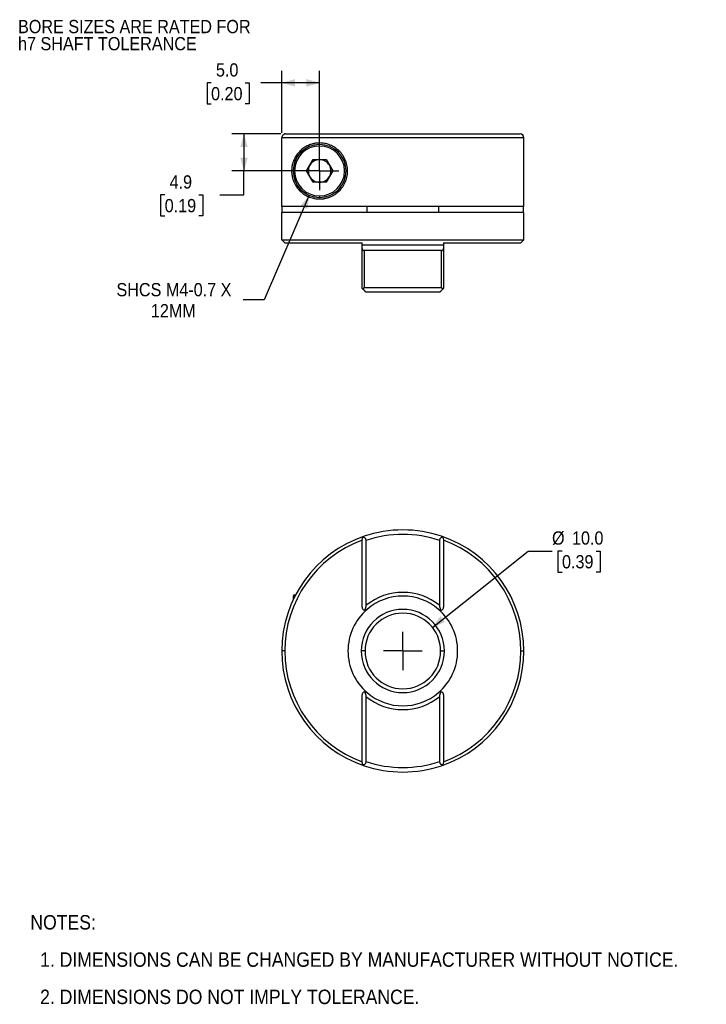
# Model space of a CAD drawing. Header units: millimetres. Extents: x 6 to 432, y 0 to 272.
# Tile 1 of 2: x 6 to 188, y 12 to 272. Entities that reach past the tile are written whole.
import ezdxf

# ---------------------------------------------------------------- set-up
doc = ezdxf.new("R2010")
doc.units = ezdxf.units.MM
doc.linetypes.add('SLD-Center', pattern=[19.05, 15.24, -1.27, 1.27, -1.27])
doc.linetypes.add('SLD-Solid', pattern=[0])
doc.layers.add('CENTER', color=40, linetype='SLD-Center')
doc.layers.add('DIMENSIONS', color=140, linetype='SLD-Solid', lineweight=25)
doc.layers.add('TEXT', color=140, linetype='SLD-Solid', lineweight=25)
doc.styles.add('SLDTEXTSTYLE0', font='GOTHIC.TTF', dxfattribs={"width": 0.913})
doc.dimstyles.new('SLDDIMSTYLE0', dxfattribs={"dimtxt": 3.5, "dimasz": 3.5, "dimexe": 0, "dimexo": 0.0625, "dimgap": 0.875, "dimtad": 0, "dimtih": 1, "dimtoh": 1, "dimdec": 1, "dimlfac": 0.5, "dimrnd": 1e-09, "dimzin": 4, "dimdsep": 46, "dimtxsty": 'SLDTEXTSTYLE0', "dimsah": 1, "dimcen": 0, "dimadec": 0, "dimazin": 1, "dimtfac": 1, "dimtdec": 1, "dimtofl": 0, "dimtmove": 0, "dimatfit": 3, "dimfxl": 0, "dimfrac": 2, "dimtolj": 1, "dimtzin": 12, "dimarcsym": 0})
doc.dimstyles.new('SLDDIMSTYLE2', dxfattribs={"dimtxt": 3.5, "dimasz": 3.5, "dimexe": 0, "dimexo": 0.0625, "dimgap": 0.875, "dimtad": 0, "dimtih": 1, "dimtoh": 1, "dimdec": 1, "dimlfac": 0.5, "dimrnd": 1e-09, "dimzin": 12, "dimdsep": 46, "dimtxsty": 'SLDTEXTSTYLE0', "dimsah": 1, "dimcen": 0.09, "dimadec": 0, "dimazin": 3, "dimtfac": 1, "dimtdec": 1, "dimtofl": 0, "dimtmove": 0, "dimatfit": 3, "dimfxl": 0, "dimfrac": 2, "dimtolj": 1, "dimtzin": 12, "dimarcsym": 0})
doc.dimstyles.new('SLDDIMSTYLE3', dxfattribs={"dimtxt": 3.5, "dimasz": 3.5, "dimexe": 0, "dimexo": 0.0625, "dimgap": 0.875, "dimtad": 0, "dimtih": 1, "dimtoh": 1, "dimdec": 1, "dimlfac": 0.5, "dimrnd": 1e-09, "dimzin": 4, "dimdsep": 46, "dimtxsty": 'SLDTEXTSTYLE0', "dimsah": 1, "dimcen": 0.09, "dimadec": 0, "dimazin": 1, "dimtfac": 1, "dimtdec": 1, "dimtofl": 0, "dimtmove": 0, "dimatfit": 3, "dimfxl": 0, "dimfrac": 2, "dimtolj": 1, "dimtzin": 12, "dimarcsym": 0})
doc.dimstyles.new('SLDDIMSTYLE4', dxfattribs={"dimtxt": 3.5, "dimasz": 3.5, "dimexe": 0, "dimexo": 0.0625, "dimgap": 0.875, "dimtad": 0, "dimtih": 1, "dimtoh": 1, "dimdec": 1, "dimlfac": 0.5, "dimrnd": 1e-09, "dimzin": 12, "dimdsep": 46, "dimtxsty": 'SLDTEXTSTYLE0', "dimsah": 1, "dimcen": 0, "dimadec": 0, "dimazin": 3, "dimtfac": 1, "dimtdec": 1, "dimtofl": 0, "dimtmove": 0, "dimatfit": 3, "dimfxl": 0, "dimfrac": 2, "dimtolj": 1, "dimtzin": 12, "dimarcsym": 0})

# ---------------------------------------------------------------- blocks, each defined once
blk = doc.blocks.new('SW_NOTE_0_2')
at = {"layer": 'TEXT', "color": 0, "char_height": 3.5, "attachment_point": 1, "style": 'SLDTEXTSTYLE0'}
for s, insert in [('BORE SIZES ARE RATED FOR ', (0, 4.47)), ('h7 SHAFT TOLERANCE', (0, -0.05))]:
    blk.add_mtext(s, dxfattribs=dict(at, insert=insert))
blk = doc.blocks.new('SW_NOTE_0_3')
at = {"layer": 'TEXT', "color": 0, "char_height": 3.5, "attachment_point": 1, "style": 'SLDTEXTSTYLE0'}
for s, insert in [('BORE SIZES ARE RATED FOR ', (0, 4.47)), ('h7 SHAFT TOLERANCE', (0, -0.05))]:
    blk.add_mtext(s, dxfattribs=dict(at, insert=insert))
blk = doc.blocks.new('SW_NOTE_0_4')
at = {"layer": 'TEXT', "color": 0, "char_height": 3.81, "attachment_point": 1, "style": 'SLDTEXTSTYLE0'}
for s, insert in [('NOTES:', (0, 4.87)), ('  1. DIMENSIONS CAN BE CHANGED BY MANUFACTURER WITHOUT NOTICE.', (0, -4.99)), ('  2. DIMENSIONS DO NOT IMPLY TOLERANCE.', (0, -14.84))]:
    blk.add_mtext(s, dxfattribs=dict(at, insert=insert))
blk = doc.blocks.new('_D')
at = {"layer": 'DIMENSIONS'}
for p, q in [((115.55, 111.38), (140.84, 131.56)), ((140.84, 131.56), (147.19, 131.56)), ((149.83, 131.56), (148.76, 131.56)), ((148.76, 131.56), (148.76, 126.01)), ((158.88, 131.56), (159.95, 131.56)), ((159.95, 131.56), (159.95, 126.01)), ((148.76, 126.01), (149.83, 126.01)), ((159.95, 126.01), (158.88, 126.01))]:
    blk.add_line(p, q, dxfattribs=at)
blk.add_solid([(115.55, 111.38), (118.91, 112.78), (117.67, 114.34)], dxfattribs=at)
at = {"layer": 'DIMENSIONS', "char_height": 3.5, "attachment_point": 1, "style": 'SLDTEXTSTYLE0'}
for s, insert in [('%%c', (147.19, 136.75)), ('10.0', (152.47, 136.75)), ('0.39', (149.83, 130.48))]:
    blk.add_mtext(s, dxfattribs=dict(at, insert=insert))
blk = doc.blocks.new('SW_CENTERMARKSYMBOL_0')
at = {"layer": 'CENTER', "color": 0}
for q in [(0, 5.08), (-5.08, 0), (0, -5.08), (5.08, 0)]:
    blk.add_line((0, 0), q, dxfattribs=at)
blk = doc.blocks.new('_D_4')
at = {"layer": 'DIMENSIONS'}
for p, q in [((75.49, 241.82), (62.56, 241.82)), ((65.74, 241.82), (65.74, 232.02)), ((84.47, 232.02), (62.56, 232.02)), ((65.74, 225.72), (65.74, 232.02)), ((44.78, 225.69), (43.71, 225.69)), ((43.71, 225.69), (43.71, 220.14)), ((53.83, 225.69), (54.9, 225.69)), ((54.9, 225.69), (54.9, 220.14)), ((59.39, 225.72), (65.74, 225.72)), ((43.71, 220.14), (44.78, 220.14)), ((54.9, 220.14), (53.83, 220.14))]:
    blk.add_line(p, q, dxfattribs=at)
for points in [[(65.74, 241.82), (64.74, 238.32), (66.74, 238.32)], [(65.74, 232.02), (66.74, 235.52), (64.74, 235.52)]]:
    blk.add_solid(points, dxfattribs=at)
at = {"layer": 'DIMENSIONS', "char_height": 3.5, "attachment_point": 1, "style": 'SLDTEXTSTYLE0'}
for s, insert in [('4.9', (46.07, 230.87)), ('0.19', (44.78, 224.61))]:
    blk.add_mtext(s, dxfattribs=dict(at, insert=insert))
blk = doc.blocks.new('_D_5')
at = {"layer": 'DIMENSIONS'}
for p, q in [((75.76, 242.09), (75.76, 258.5)), ((85.74, 233.29), (85.74, 258.5)), ((57.04, 255.29), (55.97, 255.29)), ((55.97, 255.29), (55.97, 249.74)), ((66.09, 255.29), (67.15, 255.29)), ((67.15, 255.29), (67.15, 249.74)), ((75.76, 255.32), (70.22, 255.32)), ((85.74, 255.32), (75.76, 255.32)), ((55.97, 249.74), (57.04, 249.74)), ((67.15, 249.74), (66.09, 249.74))]:
    blk.add_line(p, q, dxfattribs=at)
for points in [[(75.76, 255.32), (79.26, 254.32), (79.26, 256.32)], [(85.74, 255.32), (82.24, 256.32), (82.24, 254.32)]]:
    blk.add_solid(points, dxfattribs=at)
at = {"layer": 'DIMENSIONS', "char_height": 3.5, "attachment_point": 1, "style": 'SLDTEXTSTYLE0'}
for s, insert in [('5.0', (58.33, 260.48)), ('0.20', (57.04, 254.21))]:
    blk.add_mtext(s, dxfattribs=dict(at, insert=insert))
blk = doc.blocks.new('_D_6')
at = {"layer": 'DIMENSIONS'}
for p, q in [((82.98, 225.59), (71.12, 197.93)), ((71.12, 197.93), (65.56, 197.93))]:
    blk.add_line(p, q, dxfattribs=at)
blk.add_solid([(82.98, 225.59), (80.68, 222.76), (82.52, 221.98)], dxfattribs=at)
at = {"layer": 'DIMENSIONS', "char_height": 3.5, "attachment_point": 1, "style": 'SLDTEXTSTYLE0'}
for s, insert in [('SHCS M4-0.7 X', (32.03, 202.4)), ('12MM', (41.13, 196.84))]:
    blk.add_mtext(s, dxfattribs=dict(at, insert=insert))
blk = doc.blocks.new('SW_CENTERMARKSYMBOL_1')
at = {"layer": 'CENTER', "color": 0}
for q in [(0, 5.08), (-5.08, 0), (0, -5.08), (5.08, 0)]:
    blk.add_line((0, 0), q, dxfattribs=at)

msp = doc.modelspace()

# ---------------------------------------------------------------- linework, layer by layer
for p, q in [((139.74, 240.82), (75.76, 240.82)), ((75.76, 222.62), (75.76, 240.82)), ((76.76, 241.82), (138.74, 241.82)), ((139.74, 222.62), (139.74, 240.82)), ((85.74, 238.62), (85.74, 239.02)), ((82.28, 232.02), (84.01, 235.02)), ((84.01, 235.02), (87.47, 235.02)), ((85.74, 232.02), (85.74, 235.02)), ((87.47, 235.02), (89.2, 232.02)), ((84.01, 229.02), (82.28, 232.02)), ((85.74, 232.02), (85.74, 229.02)), ((89.2, 232.02), (87.47, 229.02)), ((87.47, 229.02), (84.01, 229.02)), ((85.74, 225.42), (85.74, 225.02)), ((139.74, 222.62), (75.76, 222.62)), ((75.88, 221.02), (75.88, 222.62)), ((98.2, 222.62), (98.2, 221.02)), ((117.28, 221.02), (117.28, 222.62)), ((139.6, 222.62), (139.6, 221.02)), ((139.74, 221.02), (75.74, 221.02)), ((75.74, 213.82), (75.74, 221.02)), ((139.74, 213.82), (139.74, 221.02)), ((75.74, 213.82), (139.74, 213.82)), ((76.54, 213.02), (75.74, 213.82)), ((138.94, 213.02), (139.74, 213.82)), ((76.54, 213.02), (96.97, 213.02)), ((118.51, 212.42), (96.97, 212.42)), ((96.97, 201.02), (96.97, 211.55)), ((117.97, 211.02), (97.51, 211.02)), ((97.51, 211.02), (97.51, 201.22)), ((117.97, 201.22), (117.97, 211.02)), ((118.51, 213.02), (138.94, 213.02)), ((118.51, 211.55), (118.51, 201.02)), ((97.51, 201.22), (117.97, 201.22)), ((117.51, 200.02), (97.97, 200.02)), ((96.97, 116.74), (96.97, 134.7)), ((97.97, 134.35), (97.97, 117.17)), ((117.51, 117.17), (117.51, 134.35)), ((118.51, 134.7), (118.51, 116.74)), ((79.14, 119.94), (79.37, 119.94)), ((78.74, 119.54), (78.74, 118.66)), ((79.16, 119.54), (78.74, 119.54)), ((76.54, 105.14), (75.74, 105.14)), ((97.74, 105.14), (96.74, 105.14)), ((117.74, 105.14), (118.74, 105.14)), ((138.94, 105.14), (139.74, 105.14)), ((96.97, 75.57), (96.97, 93.53)), ((97.97, 93.1), (97.97, 75.93)), ((117.51, 75.93), (117.51, 93.1)), ((118.51, 93.53), (118.51, 75.57))]:
    msp.add_line(p, q)
for centre, radius, start, end in [((138.74, 240.82), 1, 0, 90), ((85.74, 232.02), 7, 90, 270), ((85.74, 232.02), 6.6, 90, 270), ((85.74, 232.02), 7, 270, 90), ((85.74, 232.02), 6.6, 270, 90), ((85.74, 232.02), 3, 90, 150), ((85.74, 232.02), 3, 30, 90), ((85.74, 232.02), 3, 150, 210), ((85.74, 232.02), 3, 330, 30), ((85.74, 232.02), 3, 210, 270), ((85.74, 232.02), 3, 270, 330), ((107.74, 105.14), 32, 108.6358, 180), ((107.74, 105.14), 32, 71.3642, 108.6358), ((107.74, 105.14), 30.8, 71.5059, 108.4941), ((107.74, 105.14), 32, 0, 71.3642), ((107.74, 105.14), 31.2, 110.1935, 180), ((107.74, 105.14), 31.2, 0, 69.8065), ((79.14, 119.54), 0.4, 90, 180), ((107.74, 105.14), 15.5, 50.9261, 129.0739), ((107.74, 105.14), 14.5, 49.3351, 130.6649), ((107.74, 105.14), 14.5, 130.6649, 180), ((107.74, 105.14), 11, 0, 180), ((107.74, 105.14), 10, 0, 180), ((107.74, 105.14), 14.5, 0, 49.3351), ((107.74, 105.14), 32, 180, 251.3642), ((107.74, 105.14), 31.2, 180, 249.8065), ((107.74, 105.14), 14.5, 180, 229.3351), ((107.74, 105.14), 11, 180, 0), ((107.74, 105.14), 10, 180, 0), ((107.74, 105.14), 14.5, 310.6649, 0), ((107.74, 105.14), 32, 288.6358, 0), ((107.74, 105.14), 31.2, 290.1935, 0), ((107.74, 105.14), 14.5, 229.3351, 310.6649), ((107.74, 105.14), 15.5, 230.9261, 309.0739), ((107.74, 105.14), 30.8, 251.5059, 288.4941), ((107.74, 105.14), 32, 251.3642, 288.6358)]:
    msp.add_arc(centre, radius, start, end)
for points, knots in [([(76.76, 241.82), (76.71, 241.82), (76.61, 241.81), (76.47, 241.78), (76.34, 241.73), (76.22, 241.67), (76.12, 241.59), (76.03, 241.51), (75.95, 241.41), (75.89, 241.32), (75.84, 241.22), (75.8, 241.11), (75.77, 241.01), (75.76, 240.92), (75.76, 240.85), (75.76, 240.82)], [0, 0, 0, 0, 0.0934977, 0.1842335, 0.272207, 0.3574181, 0.4398665, 0.5195521, 0.5964749, 0.6706349, 0.7420322, 0.810667, 0.8765396, 0.9396504, 1, 1, 1, 1]), ([(85.74, 239.42), (85.62, 239.42), (85.37, 239.41), (85, 239.39), (84.62, 239.34), (84.23, 239.27), (83.83, 239.17), (83.44, 239.06), (82.98, 238.89), (82.45, 238.66), (81.88, 238.34), (81.32, 237.97), (80.61, 237.39), (79.85, 236.57), (79.21, 235.56), (78.82, 234.69), (78.56, 233.88), (78.38, 232.99), (78.32, 232), (78.39, 231.01), (78.57, 230.13), (78.83, 229.32), (79.26, 228.39), (79.91, 227.4), (80.66, 226.6), (81.34, 226.06), (81.87, 225.7), (82.44, 225.39), (83.06, 225.11), (83.72, 224.89), (84.41, 224.73), (85.08, 224.64), (85.52, 224.63), (85.74, 224.62)], [0, 0, 0, 0, 0.015774, 0.032228, 0.049365, 0.067187, 0.085698, 0.104901, 0.124797, 0.153329, 0.187489, 0.218649, 0.249817, 0.320876, 0.375172, 0.408913, 0.437821, 0.470826, 0.50056, 0.530289, 0.563399, 0.592334, 0.626119, 0.688556, 0.750968, 0.781932, 0.813016, 0.844291, 0.875402, 0.909702, 0.941892, 0.971986, 1, 1, 1, 1]), ([(85.74, 224.62), (85.86, 224.62), (86.1, 224.62), (86.46, 224.65), (86.81, 224.69), (87.16, 224.76), (87.51, 224.83), (87.85, 224.92), (88.5, 225.13), (89.44, 225.56), (90.62, 226.4), (91.66, 227.49), (92.48, 228.83), (93.01, 230.36), (93.2, 232), (93.02, 233.63), (92.5, 235.17), (91.68, 236.52), (90.64, 237.63), (89.46, 238.47), (88.43, 238.94), (87.6, 239.19), (86.99, 239.32), (86.36, 239.4), (85.95, 239.41), (85.74, 239.42)], [0, 0, 0, 0, 0.018918, 0.037464, 0.055641, 0.073457, 0.090916, 0.108025, 0.124791, 0.188645, 0.249642, 0.312483, 0.374334, 0.436732, 0.499152, 0.561626, 0.624085, 0.686212, 0.749329, 0.810448, 0.874429, 0.904169, 0.934988, 0.966921, 1, 1, 1, 1]), ([(96.97, 211.55), (96.97, 211.52), (96.97, 211.45), (97, 211.36), (97.04, 211.27), (97.09, 211.19), (97.17, 211.12), (97.27, 211.07), (97.38, 211.03), (97.47, 211.02), (97.51, 211.02)], [0, 0, 0, 0, 0.133009, 0.259458, 0.381087, 0.49986, 0.627146, 0.750456, 0.877999, 1, 1, 1, 1]), ([(117.97, 211.02), (117.99, 211.02), (118.05, 211.02), (118.14, 211.04), (118.23, 211.07), (118.31, 211.12), (118.41, 211.21), (118.49, 211.36), (118.5, 211.49), (118.51, 211.55)], [0, 0, 0, 0, 0.081236, 0.163968, 0.250284, 0.373764, 0.501165, 0.74098, 1, 1, 1, 1]), ([(97.2, 200.79), (97.13, 200.86), (97.07, 200.92), (96.99, 201), (96.97, 201.02), (96.97, 201.02)], [0, 0, 0, 0, 0.5, 0.5, 1, 1, 1, 1]), ([(97.51, 201.22), (97.48, 201.17), (97.41, 201.09), (97.33, 200.97), (97.26, 200.87), (97.22, 200.81), (97.2, 200.79)], [0, 0, 0, 0, 0.315424, 0.587223, 0.815399, 1, 1, 1, 1]), ([(97.2, 200.79), (97.25, 200.74), (97.33, 200.66), (97.45, 200.54), (97.55, 200.44), (97.65, 200.34), (97.76, 200.23), (97.87, 200.12), (97.95, 200.03), (97.96, 200.02), (97.97, 200.02)], [0, 0, 0, 0, 0.114456, 0.221268, 0.320853, 0.413724, 0.500508, 0.670578, 0.834115, 1, 1, 1, 1]), ([(117.51, 200.02), (117.51, 200.02), (117.51, 200.02), (117.54, 200.04), (117.57, 200.08), (117.62, 200.13), (117.68, 200.19), (117.79, 200.3), (117.99, 200.5), (118.17, 200.68), (118.28, 200.79)], [0, 0, 0, 0, 0.084076, 0.166503, 0.248347, 0.330722, 0.414747, 0.501502, 0.729032, 1, 1, 1, 1]), ([(118.28, 200.79), (118.25, 200.82), (118.2, 200.91), (118.09, 201.05), (118.01, 201.16), (117.97, 201.22)], [0, 0, 0, 0, 0.255835, 0.589154, 1, 1, 1, 1]), ([(118.51, 201.02), (118.51, 201.02), (118.49, 201), (118.41, 200.92), (118.35, 200.86), (118.28, 200.79)], [0, 0, 0, 0, 0.5, 0.5, 1, 1, 1, 1]), ([(97.51, 135.46), (97.48, 135.44), (97.41, 135.42), (97.33, 135.37), (97.26, 135.32), (97.22, 135.28), (97.2, 135.27)], [0, 0, 0, 0, 0.315424, 0.587223, 0.815399, 1, 1, 1, 1]), ([(118.28, 135.27), (118.25, 135.29), (118.2, 135.34), (118.09, 135.41), (118.01, 135.44), (117.97, 135.46)], [0, 0, 0, 0, 0.255835, 0.589154, 1, 1, 1, 1]), ([(97.2, 135.27), (97.13, 135.19), (97.07, 135.1), (96.99, 134.91), (96.97, 134.8), (96.97, 134.7)], [0, 0, 0, 0, 0.5, 0.5, 1, 1, 1, 1]), ([(97.2, 135.27), (97.25, 135.26), (97.33, 135.25), (97.45, 135.22), (97.55, 135.17), (97.65, 135.11), (97.76, 135.01), (97.87, 134.85), (97.95, 134.61), (97.96, 134.43), (97.97, 134.35)], [0, 0, 0, 0, 0.114456, 0.221268, 0.320853, 0.413724, 0.500508, 0.670578, 0.834115, 1, 1, 1, 1]), ([(117.51, 134.35), (117.51, 134.39), (117.51, 134.48), (117.54, 134.61), (117.57, 134.73), (117.62, 134.84), (117.68, 134.94), (117.79, 135.08), (117.99, 135.22), (118.17, 135.25), (118.28, 135.27)], [0, 0, 0, 0, 0.084076, 0.166503, 0.248347, 0.330722, 0.414747, 0.501502, 0.729032, 1, 1, 1, 1]), ([(118.51, 134.7), (118.51, 134.8), (118.49, 134.91), (118.41, 135.1), (118.35, 135.19), (118.28, 135.27)], [0, 0, 0, 0, 0.5, 0.5, 1, 1, 1, 1]), ([(97.97, 117.17), (97.97, 117.12), (97.97, 117.02), (97.95, 116.87), (97.92, 116.7), (97.87, 116.49), (97.78, 116.24), (97.71, 116.05), (97.66, 115.95)], [0, 0, 0, 0, 0.109465, 0.229319, 0.359966, 0.50167, 0.731324, 1, 1, 1, 1]), ([(117.82, 115.95), (117.79, 116.02), (117.73, 116.15), (117.66, 116.34), (117.6, 116.54), (117.55, 116.75), (117.52, 116.97), (117.51, 117.1), (117.51, 117.17)], [0, 0, 0, 0, 0.18394, 0.350504, 0.499651, 0.685591, 0.852113, 1, 1, 1, 1]), ([(96.97, 116.74), (96.97, 116.65), (96.98, 116.56), (97.05, 116.38), (97.1, 116.29), (97.3, 116.06), (97.49, 115.97), (97.66, 115.95)], [0, 0, 0, 0, 0.25, 0.25, 0.5, 0.5, 1, 1, 1, 1]), ([(97.66, 115.95), (97.7, 115.95), (97.78, 115.94), (97.9, 115.95), (98.02, 115.98), (98.16, 116.03), (98.24, 116.1), (98.29, 116.13)], [0, 0, 0, 0, 0.152505, 0.319056, 0.500052, 0.700888, 1, 1, 1, 1]), ([(117.19, 116.13), (117.22, 116.11), (117.29, 116.06), (117.38, 116.01), (117.5, 115.97), (117.64, 115.94), (117.76, 115.94), (117.82, 115.95)], [0, 0, 0, 0, 0.210122, 0.376755, 0.499877, 0.766106, 1, 1, 1, 1]), ([(117.82, 115.95), (117.99, 115.97), (118.18, 116.06), (118.38, 116.29), (118.43, 116.38), (118.49, 116.56), (118.51, 116.65), (118.51, 116.74)], [0, 0, 0, 0, 0.5, 0.5, 0.75, 0.75, 1, 1, 1, 1]), ([(97.66, 94.32), (97.49, 94.3), (97.3, 94.21), (97.1, 93.98), (97.05, 93.89), (96.98, 93.71), (96.97, 93.62), (96.97, 93.53)], [0, 0, 0, 0, 0.5, 0.5, 0.75, 0.75, 1, 1, 1, 1]), ([(98.29, 94.14), (98.26, 94.16), (98.19, 94.21), (98.1, 94.26), (97.98, 94.31), (97.84, 94.34), (97.72, 94.33), (97.66, 94.32)], [0, 0, 0, 0, 0.210122, 0.376755, 0.499877, 0.766106, 1, 1, 1, 1]), ([(97.66, 94.32), (97.69, 94.25), (97.75, 94.12), (97.82, 93.93), (97.88, 93.73), (97.93, 93.52), (97.96, 93.3), (97.97, 93.17), (97.97, 93.1)], [0, 0, 0, 0, 0.18394, 0.350504, 0.499651, 0.685591, 0.852113, 1, 1, 1, 1]), ([(117.82, 94.32), (117.78, 94.33), (117.7, 94.33), (117.58, 94.32), (117.46, 94.3), (117.32, 94.24), (117.24, 94.18), (117.19, 94.14)], [0, 0, 0, 0, 0.152505, 0.319056, 0.500052, 0.700888, 1, 1, 1, 1]), ([(117.51, 93.1), (117.51, 93.15), (117.51, 93.25), (117.53, 93.41), (117.56, 93.57), (117.61, 93.78), (117.69, 94.04), (117.77, 94.22), (117.82, 94.32)], [0, 0, 0, 0, 0.109465, 0.229319, 0.359966, 0.50167, 0.731324, 1, 1, 1, 1]), ([(118.51, 93.53), (118.51, 93.62), (118.49, 93.71), (118.43, 93.89), (118.38, 93.98), (118.18, 94.21), (117.99, 94.3), (117.82, 94.32)], [0, 0, 0, 0, 0.25, 0.25, 0.5, 0.5, 1, 1, 1, 1]), ([(96.97, 75.57), (96.97, 75.47), (96.99, 75.36), (97.07, 75.17), (97.13, 75.08), (97.2, 75.01)], [0, 0, 0, 0, 0.5, 0.5, 1, 1, 1, 1]), ([(97.97, 75.93), (97.97, 75.88), (97.97, 75.79), (97.94, 75.67), (97.91, 75.55), (97.86, 75.43), (97.8, 75.33), (97.69, 75.19), (97.49, 75.05), (97.3, 75.02), (97.2, 75.01)], [0, 0, 0, 0, 0.084076, 0.166503, 0.248347, 0.330722, 0.414747, 0.501502, 0.729032, 1, 1, 1, 1]), ([(118.28, 75.01), (118.23, 75.01), (118.15, 75.02), (118.03, 75.05), (117.93, 75.1), (117.83, 75.17), (117.72, 75.27), (117.61, 75.43), (117.53, 75.66), (117.51, 75.84), (117.51, 75.93)], [0, 0, 0, 0, 0.114456, 0.221268, 0.320853, 0.413724, 0.500508, 0.670578, 0.834115, 1, 1, 1, 1]), ([(118.28, 75.01), (118.35, 75.08), (118.41, 75.17), (118.49, 75.36), (118.51, 75.47), (118.51, 75.57)], [0, 0, 0, 0, 0.5, 0.5, 1, 1, 1, 1]), ([(97.2, 75.01), (97.23, 74.98), (97.28, 74.93), (97.38, 74.87), (97.47, 74.83), (97.51, 74.81)], [0, 0, 0, 0, 0.255835, 0.589154, 1, 1, 1, 1]), ([(117.97, 74.81), (118, 74.83), (118.07, 74.85), (118.15, 74.9), (118.22, 74.95), (118.26, 74.99), (118.28, 75.01)], [0, 0, 0, 0, 0.315424, 0.587223, 0.815399, 1, 1, 1, 1])]:
    msp.add_open_spline(points, degree=3, knots=knots)
for points in [[(96.97, 212.42), (96.97, 212.62), (96.97, 212.82), (96.97, 213.02)], [(96.97, 211.55), (96.97, 211.84), (96.97, 212.13), (96.97, 212.42)], [(118.51, 213.02), (118.51, 212.82), (118.51, 212.62), (118.51, 212.42)], [(118.51, 212.42), (118.51, 212.13), (118.51, 211.84), (118.51, 211.55)]]:
    msp.add_open_spline(points, degree=3)

# ---------------------------------------------------------------- block references
at = {"layer": 'CENTER'}
for name, p in [('SW_CENTERMARKSYMBOL_1', (85.74, 232.02)), ('SW_CENTERMARKSYMBOL_0', (107.74, 105.14))]:
    msp.add_blockref(name, p, dxfattribs=at)
at = {"layer": 'TEXT'}
for name, p in [('SW_NOTE_0_2', (6, 267.47)), ('SW_NOTE_0_3', (6, 267.47)), ('SW_NOTE_0_4', (9.26, 30.46))]:
    msp.add_blockref(name, p, dxfattribs=at)

# ---------------------------------------------------------------- dimensions: what is measured, and where the dimension line sits
at = {"layer": 'DIMENSIONS'}
dim = msp.add_linear_dim(base=(85.74, 255.32), p1=(75.76, 240.82), p2=(85.74, 232.02), dimstyle='SLDDIMSTYLE3', dxfattribs=at)
dim.commit()
dim.dimension.update_dxf_attribs({"geometry": '_D_5', "text_midpoint": (61.56, 255.32), "dimtype": 160})
dim = msp.add_linear_dim(base=(65.74, 232.02), p1=(76.76, 241.82), p2=(85.74, 232.02), angle=90, dimstyle='SLDDIMSTYLE2', dxfattribs=at)
dim.commit()
dim.dimension.update_dxf_attribs({"geometry": '_D_4', "text_midpoint": (65.74, 225.72), "dimtype": 160})
dim = msp.add_radius_dim(center=(85.74, 232.02), mpoint=(82.98, 225.59), text='SHCS M4-0.7 X\\P12MM', dimstyle='SLDDIMSTYLE4', override={"dimpost": '<>'}, dxfattribs=at)
dim.commit()
dim.dimension.update_dxf_attribs({"geometry": '_D_6', "text_midpoint": (48, 197.93), "dimtype": 164})
dim = msp.add_diameter_dim_2p(p1=(99.92, 98.9), p2=(115.55, 111.38), dimstyle='SLDDIMSTYLE0', dxfattribs=at)
dim.commit()
dim.dimension.update_dxf_attribs({"geometry": '_D', "text_midpoint": (154.36, 131.56), "dimtype": 163})

doc.saveas('drawing.dxf')
